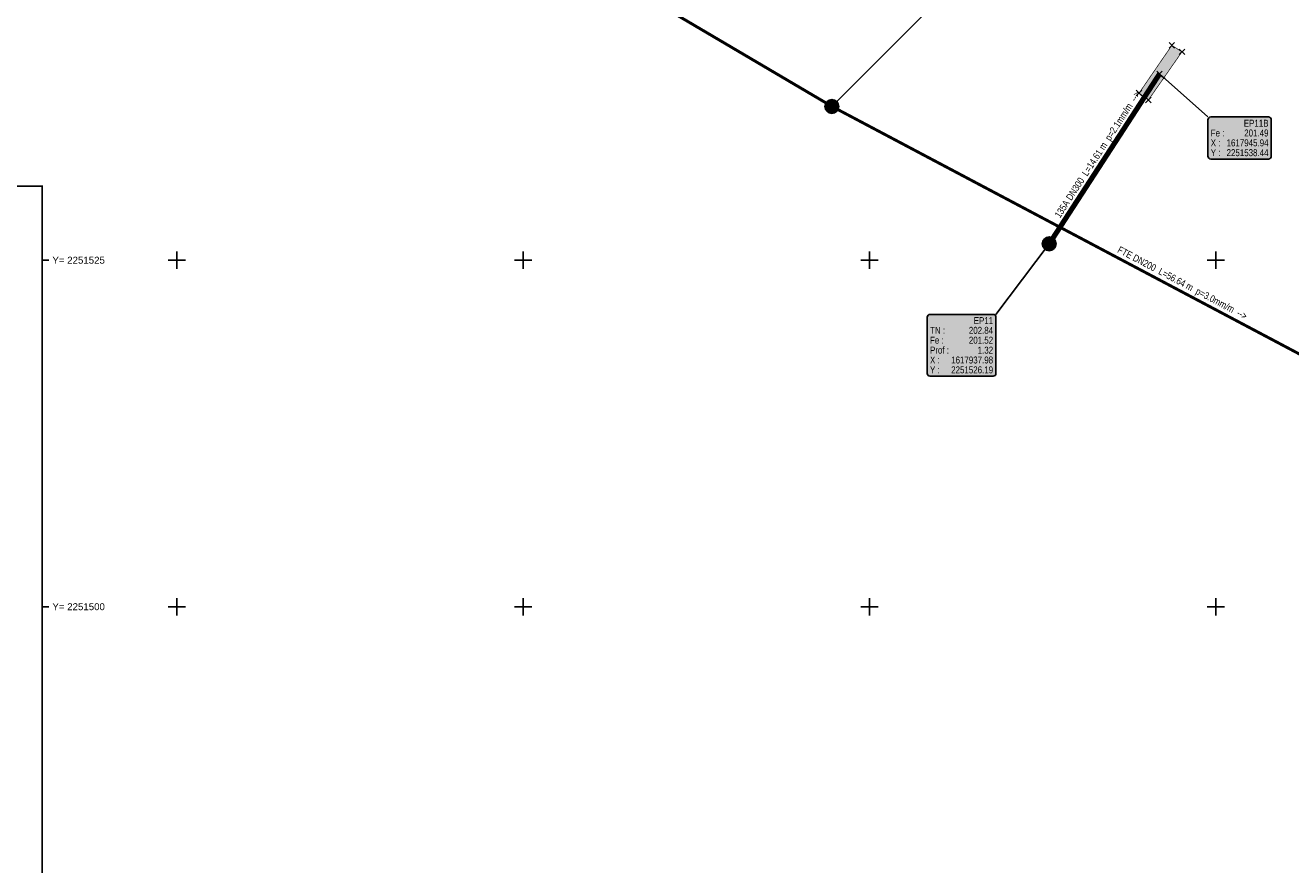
# Model space of a CAD drawing. Header units: metres. Extents: x 1617503 to 1618128, y 2251256 to 2251736.
# Tile 18 of 25: x 1617864 to 1617955, y 2251481 to 2251542. Entities that reach past the tile are written whole.
import ezdxf

# ---------------------------------------------------------------- set-up
doc = ezdxf.new("R2010")
doc.units = ezdxf.units.M
doc.header["$LTSCALE"] = 2
doc.header["$PDMODE"] = 3
doc.header["$PDSIZE"] = 0.2
doc.layers.get('0').update_dxf_attribs({"linetype": 'CONTINUOUS'})
for name, color, linetype in [('ASS_EU_REC_GRA_SYM', 42, 'CONTINUOUS'), ('BATI', 251, 'CONTINUOUS'), ('Cadre', 7, 'CONTINUOUS'), ('Cadre_Croix', 7, 'CONTINUOUS'), ('Cadre_Textes', 7, 'CONTINUOUS'), ('EP 3_Canalisations', 3, 'CONTINUOUS'), ('EP 3_Canalisations_Habillage', 3, 'CONTINUOUS'), ('EP 3_Regards', 3, 'CONTINUOUS'), ('EP 3_Regards_Habillage', 3, 'CONTINUOUS'), ('EU 1_Canalisations', 42, 'CONTINUOUS'), ('EU 1_Canalisations_Habillage', 42, 'CONTINUOUS'), ('EU 1_Regards', 42, 'CONTINUOUS'), ('EU 1_Regards_Habillage', 42, 'CONTINUOUS'), ('TOPOJIS', 7, 'CONTINUOUS')]:
    doc.layers.add(name, color=color, linetype=linetype)
doc.styles.add('ARIAL', font='arial.ttf')
doc.styles.add('ArialNarrow', font='ARIALN.TTF')

# ---------------------------------------------------------------- blocks, each defined once
blk = doc.blocks.new('TCPOINT')
at = {"color": 0}
blk.add_point((0, 0), dxfattribs=at)
blk = doc.blocks.new('ATSE120')
at = {"const_width": 0.025, "flags": 128}
blk.add_lwpolyline([(-0.3125, 0, 1), (0.3125, 0, 1)], format="xyb", close=True, dxfattribs=at)
blk.add_circle((0, 0), 0.5)
blk = doc.blocks.new('vrd_reg_1000')
at = {"linetype": 'ByBlock', "lineweight": -2}
h = blk.add_hatch(color=253, dxfattribs=at)
edge = h.paths.add_edge_path()
edge.add_arc((0, 0), 0.5, 0, 360)
h = blk.add_hatch(color=0, dxfattribs=at)
edge = h.paths.add_edge_path()
edge.add_arc((0, 0), 0.417, 0, 360)
edge = h.paths.add_edge_path(flags=17)
edge.add_arc((0, 0), 0.0833, 0, 360)
for radius in [0.5, 0.417, 0.0833]:
    blk.add_circle((0, 0), radius)

msp = doc.modelspace()

# ---------------------------------------------------------------- hatches: boundary and pattern name
at = {"layer": 'BATI'}
h = msp.add_hatch(color=9, dxfattribs=at)
h.dxf.hatch_style = 1
h.paths.add_polyline_path([(1617945.135, 2251536.552), (1617944.467, 2251537.058), (1617946.83, 2251540.5), (1617947.56, 2251540.031)])
at = {"layer": 'EP 3_Regards_Habillage'}
for points in [[(1617946.263, 2251538.047), (1617945.942, 2251538.438), (1617946.368, 2251538.165)], [(1617937.618, 2251525.837), (1617937.983, 2251526.188), (1617937.745, 2251525.741)]]:
    msp.add_hatch(color=3, dxfattribs=at).paths.add_polyline_path(points)
at = {"layer": 'EP 3_Regards_Habillage', "true_color": 0xffffff}
for points in [[(1617949.438, 2251535.133), (1617949.438, 2251532.499, 0.414214), (1617949.638, 2251532.299), (1617953.81, 2251532.299, 0.414214), (1617954.01, 2251532.499), (1617954.01, 2251535.133, 0.414214), (1617953.81, 2251535.333), (1617949.638, 2251535.333, 0.414214)], [(1617929.176, 2251520.893), (1617929.176, 2251516.831, 0.414214), (1617929.376, 2251516.631), (1617933.931, 2251516.631, 0.414214), (1617934.131, 2251516.831), (1617934.131, 2251520.893, 0.414214), (1617933.931, 2251521.093), (1617929.376, 2251521.093, 0.414214)]]:
    msp.add_hatch(color=7, dxfattribs=at).paths.add_polyline_path(points)
at = {"layer": 'EU 1_Regards_Habillage'}
msp.add_hatch(color=42, dxfattribs=at).paths.add_polyline_path([(1617922.705, 2251536.394), (1617922.295, 2251536.096), (1617922.593, 2251536.506)])

# ---------------------------------------------------------------- linework, layer by layer
at = {"layer": 'BATI', "const_width": 0.05, "flags": 128}
msp.add_lwpolyline([(1617945.135, 2251536.552), (1617944.467, 2251537.058), (1617946.83, 2251540.5), (1617947.56, 2251540.031)], close=True, dxfattribs=at)
at = {"layer": 'Cadre'}
for p, q in [((1617865.279, 2251525), (1617865.779, 2251525)), ((1617865.279, 2251500), (1617865.779, 2251500))]:
    msp.add_line(p, q, dxfattribs=at)
at = {"layer": 'Cadre', "const_width": 0.125}
msp.add_lwpolyline([(1617814.029, 2251530.346), (1617865.279, 2251530.346), (1617865.279, 2251457.346), (1618126.529, 2251457.346), (1618126.529, 2251603.346), (1617814.029, 2251603.346)], close=True, dxfattribs=at)
at = {"layer": 'Cadre_Croix'}
for p, q in [((1617874.375, 2251525), (1617875.625, 2251525)), ((1617875, 2251524.375), (1617875, 2251525.625)), ((1617899.375, 2251525), (1617900.625, 2251525)), ((1617900, 2251524.375), (1617900, 2251525.625)), ((1617924.375, 2251525), (1617925.625, 2251525)), ((1617925, 2251524.375), (1617925, 2251525.625)), ((1617949.375, 2251525), (1617950.625, 2251525)), ((1617950, 2251524.375), (1617950, 2251525.625)), ((1617875, 2251499.375), (1617875, 2251500.625)), ((1617900, 2251499.375), (1617900, 2251500.625)), ((1617925, 2251499.375), (1617925, 2251500.625)), ((1617950, 2251499.375), (1617950, 2251500.625)), ((1617874.375, 2251500), (1617875.625, 2251500)), ((1617899.375, 2251500), (1617900.625, 2251500)), ((1617924.375, 2251500), (1617925.625, 2251500)), ((1617949.375, 2251500), (1617950.625, 2251500))]:
    msp.add_line(p, q, dxfattribs=at)
at = {"layer": 'EP 3_Canalisations', "flags": 128}
msp.add_lwpolyline([(1617937.983, 2251526.188, 0.374, 0.374, 0), (1617945.942, 2251538.438, 0, 0, 0)], format="xyseb", dxfattribs=at)
at = {"layer": 'EP 3_Regards_Habillage', "color": 3, "lineweight": 25}
for points in [[(1617949.438, 2251535.333), (1617945.942, 2251538.438)], [(1617934.131, 2251521.093), (1617937.983, 2251526.188)]]:
    msp.add_lwpolyline(points, dxfattribs=at)
for points in [[(1617949.438, 2251535.133), (1617949.438, 2251532.499, 0.414214), (1617949.638, 2251532.299), (1617953.81, 2251532.299, 0.414214), (1617954.01, 2251532.499), (1617954.01, 2251535.133, 0.414214), (1617953.81, 2251535.333), (1617949.638, 2251535.333, 0.414214), (1617949.438, 2251535.133)], [(1617929.176, 2251520.893), (1617929.176, 2251516.831, 0.414214), (1617929.376, 2251516.631), (1617933.931, 2251516.631, 0.414214), (1617934.131, 2251516.831), (1617934.131, 2251520.893, 0.414214), (1617933.931, 2251521.093), (1617929.376, 2251521.093, 0.414214), (1617929.176, 2251520.893)]]:
    msp.add_lwpolyline(points, format="xyb", dxfattribs=at)
at = {"layer": 'EU 1_Canalisations', "flags": 128}
msp.add_lwpolyline([(1617870.709, 2251566.482, 0.211, 0.211, 0), (1617922.295, 2251536.096, 0.211, 0.211, 0), (1617972.348, 2251509.594, 0.211, 0.211, 0), (1618026.99, 2251483.378, 0.211, 0.211, 0), (1618062.13, 2251519.218, 0.211, 0.211, 0), (1618099.66, 2251557.737, 0.211, 0.211, 0), (1618098.898, 2251562.403, 0, 0, 0)], format="xyseb", dxfattribs=at)
at = {"layer": 'EU 1_Regards_Habillage', "color": 42, "lineweight": 25}
msp.add_lwpolyline([(1617929.366, 2251543.167), (1617922.295, 2251536.096)], dxfattribs=at)

# ---------------------------------------------------------------- block references
at = {"layer": 'ASS_EU_REC_GRA_SYM'}
msp.add_blockref('ATSE120', (1617922.295, 2251536.096, 202.73), dxfattribs=at)
at = {"layer": 'EP 3_Regards'}
msp.add_blockref('vrd_reg_1000', (1617937.983, 2251526.188, 202.845), dxfattribs=at)
at = {"layer": 'EU 1_Regards'}
msp.add_blockref('vrd_reg_1000', (1617922.295, 2251536.096, 202.73), dxfattribs=at)
at = {"layer": 'TOPOJIS'}
for p in [(1617946.83, 2251540.5, 201.1), (1617947.56, 2251540.031, 201.108), (1617945.942, 2251538.438, 201.494), (1617944.467, 2251537.058, 201.921), (1617945.135, 2251536.552, 201.932), (1617922.295, 2251536.096, 202.73), (1617937.983, 2251526.188, 202.845)]:
    msp.add_blockref('TCPOINT', p, dxfattribs=at)

# ---------------------------------------------------------------- texts
at = {"layer": 'Cadre_Textes', "style": 'ARIAL'}
for s, p in [('Y= 2251525', (1617866.029, 2251524.75)), ('Y= 2251500', (1617866.029, 2251499.75))]:
    msp.add_text(s, height=0.5, dxfattribs=at).set_placement(p)
at = {"layer": 'EP 3_Canalisations_Habillage', "color": 3, "style": 'ArialNarrow'}
for s, p in [('p=2.1mm/m', (1617942.377, 2251533.573, 0.01)), ('-->', (1617944.207, 2251536.389, 0.01)), ('L=14.61 m', (1617940.72, 2251531.022, 0.01)), ('135A DN300', (1617938.76, 2251528.005, 0.01))]:
    msp.add_text(s, height=0.5, rotation=56.98764, dxfattribs=at).set_placement(p)
at = {"layer": 'EP 3_Regards_Habillage', "color": 3, "style": 'ArialNarrow'}
for s, p in [('EP11B', (1617952.027, 2251534.631, 0.01)), ('Fe : ', (1617949.638, 2251533.929, 0.01)), ('201.49', (1617952.058, 2251533.929, 0.01)), ('Y :', (1617949.638, 2251532.508, 0.01)), ('X :', (1617949.638, 2251533.218, 0.01)), ('2251538.44', (1617950.784, 2251532.508, 0.01)), ('1617945.94', (1617950.784, 2251533.218, 0.01)), ('TN : ', (1617929.376, 2251519.689, 0.01)), ('202.84', (1617932.179, 2251519.689, 0.01)), ('EP11', (1617932.53, 2251520.391, 0.01)), ('Fe : ', (1617929.376, 2251518.978, 0.01)), ('201.52', (1617932.179, 2251518.978, 0.01)), ('Prof : ', (1617929.376, 2251518.261, 0.01)), ('1.32', (1617932.816, 2251518.261, 0.01)), ('X :', (1617929.376, 2251517.55, 0.01)), ('1617937.98', (1617930.904, 2251517.55, 0.01)), ('Y :', (1617929.376, 2251516.84, 0.01)), ('2251526.19', (1617930.904, 2251516.84, 0.01))]:
    msp.add_text(s, height=0.5, dxfattribs=at).set_placement(p)
at = {"layer": 'EU 1_Canalisations_Habillage', "color": 42, "style": 'ArialNarrow'}
for s, p in [('FTE DN200', (1617942.859, 2251525.591, 0.01)), ('L=56.64 m', (1617945.812, 2251524.027, 0.01)), ('p=3.0mm/m', (1617948.5, 2251522.604, 0.01)), ('-->', (1617951.469, 2251521.033, 0.01))]:
    msp.add_text(s, height=0.5, rotation=332.09973, dxfattribs=at).set_placement(p)

doc.saveas('drawing.dxf')
